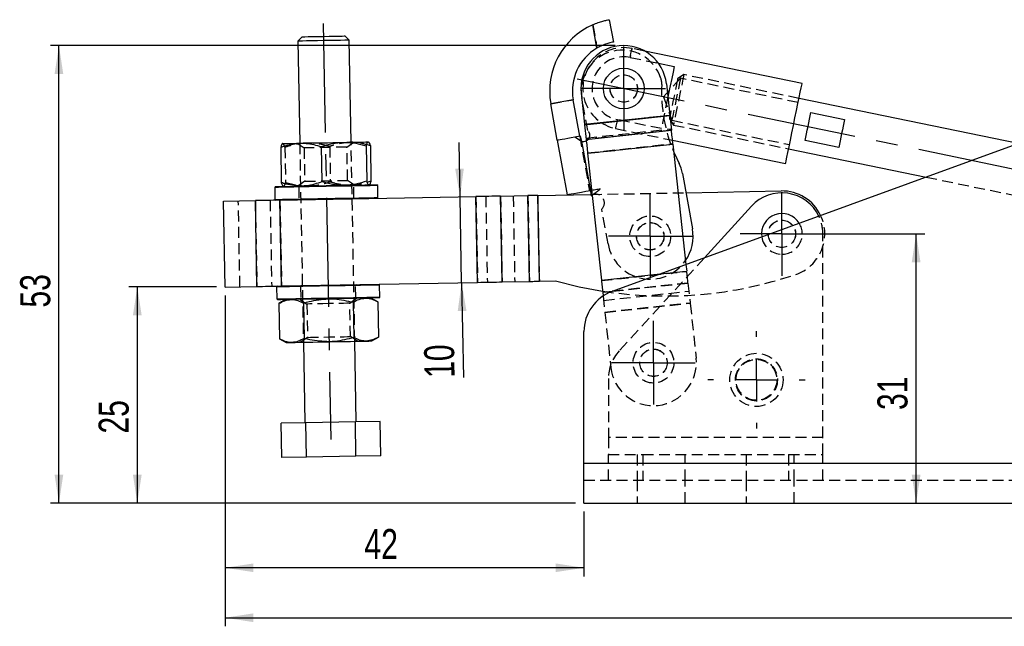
# Model space of a CAD drawing. Extents: x 31 to 414, y 9 to 274.
# Tile 4 of 8: x 31 to 146, y 198 to 268. Entities that reach past the tile are written whole.
import ezdxf

# ---------------------------------------------------------------- set-up
doc = ezdxf.new("R2010")
doc.units = 0
doc.linetypes.add('CENTERX2', pattern=[20.32, 12.7, -2.54, 2.54, -2.54])
doc.linetypes.add('HIDDEN', pattern=[1.905, 1.27, -0.635])
doc.layers.get('0').update_dxf_attribs({"linetype": 'CONTINUOUS'})
doc.styles.add('SLDTEXTSTYLE0', font='TXT', dxfattribs={"width": 0.75})
doc.dimstyles.new('SLDDIMSTYLE0', dxfattribs={"dimtxt": 3.5, "dimasz": 3.302, "dimexe": 0, "dimexo": 0.0625, "dimgap": 0.875, "dimtad": 1, "dimdec": 0, "dimrnd": 1e-09, "dimzin": 12, "dimtxsty": 'SLDTEXTSTYLE0', "dimsah": 1, "dimcen": 0.09, "dimazin": 3, "dimtfac": 1, "dimtdec": 0, "dimtofl": 0, "dimtmove": 0, "dimatfit": 3, "dimtolj": 1, "dimtzin": 12})
doc.dimstyles.new('SLDDIMSTYLE1', dxfattribs={"dimtxt": 3.5, "dimasz": 3.302, "dimexe": 0, "dimexo": 0.0625, "dimgap": 0.875, "dimtad": 1, "dimdec": 0, "dimrnd": 1e-09, "dimzin": 12, "dimtxsty": 'SLDTEXTSTYLE0', "dimsah": 1, "dimcen": 0.09, "dimazin": 3, "dimtfac": 1, "dimtofl": 0, "dimtmove": 0, "dimatfit": 3, "dimtolj": 1, "dimtzin": 12})
doc.dimstyles.new('SLDDIMSTYLE2', dxfattribs={"dimtxt": 3.5, "dimasz": 3.302, "dimexe": 0, "dimexo": 0.0625, "dimgap": 0.875, "dimtad": 1, "dimdec": 3, "dimrnd": 1e-09, "dimzin": 12, "dimtxsty": 'SLDTEXTSTYLE0', "dimsah": 1, "dimcen": 0.09, "dimazin": 3, "dimtfac": 1, "dimtdec": 3, "dimtmove": 0, "dimatfit": 3, "dimtolj": 1, "dimtzin": 12})

# ---------------------------------------------------------------- blocks, each defined once
blk = doc.blocks.new('_D')
at = {"color": 179, "linetype": 'CONTINUOUS'}
for p, q in [((54.88, 236.09), (54.88, 197.54)), ((289.81, 227.85), (289.81, 197.54)), ((54.88, 198.54), (289.81, 198.54))]:
    blk.add_line(p, q, dxfattribs=at)
for points in [[(54.88, 198.54), (58.18, 198.03), (58.18, 199.05)], [(289.81, 198.54), (286.51, 199.05), (286.51, 198.03)]]:
    blk.add_solid(points, dxfattribs=at)
at = {"color": 179, "linetype": 'CONTINUOUS', "insert": (159.73, 203.05, 0.1), "char_height": 3.5, "attachment_point": 1, "style": 'SLDTEXTSTYLE0'}
blk.add_mtext('235', dxfattribs=at)
blk = doc.blocks.new('_D_1')
at = {"color": 179, "linetype": 'CONTINUOUS'}
for p, q in [((54.88, 236.09), (54.88, 203.36)), ((96.7, 210.91), (96.7, 203.36)), ((96.7, 204.36), (54.88, 204.36))]:
    blk.add_line(p, q, dxfattribs=at)
for points in [[(54.88, 204.36), (58.18, 203.86), (58.18, 204.87)], [(96.7, 204.36), (93.4, 204.87), (93.4, 203.86)]]:
    blk.add_solid(points, dxfattribs=at)
at = {"color": 179, "linetype": 'CONTINUOUS', "insert": (71.11, 208.88, 0.1), "char_height": 3.5, "attachment_point": 1, "style": 'SLDTEXTSTYLE0'}
blk.add_mtext('42', dxfattribs=at)
blk = doc.blocks.new('_D_2')
at = {"color": 179, "linetype": 'CONTINUOUS'}
for p, q in [((120.77, 243.28), (136.42, 243.28)), ((135.42, 211.91), (135.42, 243.28))]:
    blk.add_line(p, q, dxfattribs=at)
for points in [[(135.42, 243.28), (134.91, 239.98), (135.93, 239.98)], [(135.42, 211.91), (135.93, 215.21), (134.91, 215.21)]]:
    blk.add_solid(points, dxfattribs=at)
at = {"color": 179, "linetype": 'CONTINUOUS', "insert": (130.91, 222.75, 0.1), "char_height": 3.5, "attachment_point": 1, "rotation": 90, "style": 'SLDTEXTSTYLE0'}
blk.add_mtext('31', dxfattribs=at)
blk = doc.blocks.new('_D_3')
at = {"color": 179, "linetype": 'CONTINUOUS'}
for p, q in [((82.26, 247.59), (82.14, 253.94)), ((82.44, 237.59), (82.26, 247.59)), ((82.44, 237.59), (82.65, 226.54))]:
    blk.add_line(p, q, dxfattribs=at)
for points in [[(82.26, 247.59), (82.7, 250.9), (81.69, 250.88)], [(82.44, 237.59), (81.99, 234.28), (83.01, 234.3)]]:
    blk.add_solid(points, dxfattribs=at)
at = {"color": 179, "linetype": 'CONTINUOUS', "insert": (78.13, 226.46, 0.1), "char_height": 3.5, "attachment_point": 1, "rotation": 91.0556, "style": 'SLDTEXTSTYLE0'}
blk.add_mtext('10', dxfattribs=at)
blk = doc.blocks.new('_D_4')
at = {"color": 179, "linetype": 'CONTINUOUS'}
for p, q in [((100.34, 265.23), (34.51, 265.23)), ((35.51, 211.91), (35.51, 265.23)), ((95.7, 211.91), (34.51, 211.91))]:
    blk.add_line(p, q, dxfattribs=at)
for points in [[(35.51, 265.23), (35, 261.92), (36.01, 261.92)], [(35.51, 211.91), (36.01, 215.21), (35, 215.21)]]:
    blk.add_solid(points, dxfattribs=at)
at = {"color": 179, "linetype": 'CONTINUOUS', "insert": (30.99, 234.69, 0.1), "char_height": 3.5, "attachment_point": 1, "rotation": 90, "style": 'SLDTEXTSTYLE0'}
blk.add_mtext('53', dxfattribs=at)
blk = doc.blocks.new('_D_5')
at = {"color": 179, "linetype": 'CONTINUOUS'}
for p, q in [((53.88, 237.09), (43.64, 237.09)), ((44.64, 237.09), (44.64, 211.91)), ((95.7, 211.91), (43.64, 211.91))]:
    blk.add_line(p, q, dxfattribs=at)
for points in [[(44.64, 237.09), (44.13, 233.78), (45.15, 233.78)], [(44.64, 211.91), (45.15, 215.21), (44.13, 215.21)]]:
    blk.add_solid(points, dxfattribs=at)
at = {"color": 179, "linetype": 'CONTINUOUS', "insert": (40.13, 220, 0.1), "char_height": 3.5, "attachment_point": 1, "rotation": 90, "style": 'SLDTEXTSTYLE0'}
blk.add_mtext('25', dxfattribs=at)
blk = doc.blocks.new('SW_CENTERMARKSYMBOL_2')
at = {"color": 0, "linetype": 'CONTINUOUS'}
for p, q in [((0, 2.5), (0, 4.875)), ((0, 0), (0, 2.5)), ((-2.5, 0), (-4.875, 0)), ((0, 0), (-2.5, 0)), ((0, 0), (0, -2.5)), ((0, 0), (2.5, 0)), ((2.5, 0), (4.875, 0)), ((0, -2.5), (0, -4.875))]:
    blk.add_line(p, q, dxfattribs=at)
blk = doc.blocks.new('SW_CENTERMARKSYMBOL_3')
at = {"color": 0, "linetype": 'CONTINUOUS'}
for p, q in [((0, 2.5), (0, 4.875)), ((0, 0), (0, 2.5)), ((-2.5, 0), (-4.875, 0)), ((0, 0), (-2.5, 0)), ((0, 0), (0, -2.5)), ((0, 0), (2.5, 0)), ((2.5, 0), (4.875, 0)), ((0, -2.5), (0, -4.875))]:
    blk.add_line(p, q, dxfattribs=at)
blk = doc.blocks.new('SW_CENTERMARKSYMBOL_4')
at = {"color": 0, "linetype": 'CONTINUOUS'}
for p, q in [((0, 2.5), (0, 4.875)), ((0, 0), (0, 2.5)), ((-2.5, 0), (-4.875, 0)), ((0, 0), (-2.5, 0)), ((0, 0), (0, -2.5)), ((0, 0), (2.5, 0)), ((2.5, 0), (4.875, 0)), ((0, -2.5), (0, -4.875))]:
    blk.add_line(p, q, dxfattribs=at)
blk = doc.blocks.new('SW_CENTERMARKSYMBOL_5')
at = {"color": 0, "linetype": 'CONTINUOUS'}
for p, q in [((0, 5), (0, 5.675)), ((0, 0), (0, 2.5)), ((-5, 0), (-5.675, 0)), ((0, 0), (-2.5, 0)), ((0, 0), (0, -2.5)), ((0, 0), (2.5, 0)), ((5, 0), (5.675, 0)), ((0, -5), (0, -5.675))]:
    blk.add_line(p, q, dxfattribs=at)
blk = doc.blocks.new('SW_CENTERMARKSYMBOL_6')
at = {"color": 0, "linetype": 'CONTINUOUS'}
for p, q in [((0, 2.5), (0, 4.875)), ((0, 0), (0, 2.5)), ((-2.5, 0), (-4.875, 0)), ((0, 0), (-2.5, 0)), ((0, 0), (0, -2.5)), ((0, 0), (2.5, 0)), ((2.5, 0), (4.875, 0)), ((0, -2.5), (0, -4.875))]:
    blk.add_line(p, q, dxfattribs=at)

msp = doc.modelspace()

# ---------------------------------------------------------------- linework, layer by layer
at = {"color": 179, "linetype": 'CENTERX2'}
for p, q in [((66.313417, 267.802319), (67.206886, 219.310549)), ((95.928338, 261.342951), (258.456716, 227.827239))]:
    msp.add_line(p, q, dxfattribs=at)
at = {"color": 7, "linetype": 'CONTINUOUS'}
for p, q in [((98.221197, 264.933487), (97.733775, 267.656204)), ((99.660115, 268.245272), (100.127096, 265.636741)), ((69.349751, 265.857925), (68.840627, 266.348628)), ((63.841474, 266.256518), (63.350771, 265.747392)), ((63.350771, 265.747392), (63.569993, 253.849411)), ((69.568974, 253.959944), (69.349751, 265.857925)), ((122.125276, 260.803469), (103.79536, 264.583363)), ((105.384762, 263.169564), (107.219562, 262.791202)), ((106.31393, 260.764362), (106.70762, 257.128664)), ((96.372048, 259.687809), (96.765737, 256.052112)), ((95.448047, 258.917094), (92.839517, 258.450113)), ((93.59663, 254.220923), (92.839517, 258.450113)), ((96.205161, 254.687903), (95.448047, 258.917094)), ((161.514152, 258.974226), (99.994001, 236.582724)), ((147.320681, 253.808226), (121.769312, 259.077289)), ((96.765737, 256.052112), (106.70762, 257.128664)), ((96.771347, 256.000307), (106.71323, 257.076859)), ((106.71323, 257.076859), (106.899705, 255.354767)), ((123.155538, 257.421512), (127.073108, 256.613651)), ((96.771347, 256.000307), (96.957823, 254.278215)), ((96.957823, 254.278215), (106.899705, 255.354767)), ((93.59663, 254.220923), (94.742053, 247.822641)), ((95.645788, 254.587764), (96.279674, 254.701243)), ((95.645788, 254.587764), (96.411562, 254.102428)), ((96.279674, 254.701243), (96.411562, 254.102428)), ((96.411562, 254.102428), (97.449018, 248.307244)), ((97.131725, 252.672235), (107.073608, 253.748787)), ((107.025635, 254.19182), (120.201559, 251.474753)), ((107.073608, 253.748787), (108.5935, 239.712685)), ((126.403266, 253.365373), (122.485695, 254.173234)), ((61.352015, 253.361887), (61.427672, 249.255748)), ((66.088677, 253.449161), (66.164334, 249.343022)), ((71.314373, 253.545445), (71.39003, 249.439306)), ((71.803406, 253.554456), (71.879063, 249.448316)), ((97.131725, 252.672235), (98.734196, 237.873528)), ((120.557523, 253.200933), (136.576366, 249.897615)), ((108.193612, 250.332727), (109.348544, 243.881331)), ((60.762596, 248.796836), (60.664453, 248.695011)), ((60.664453, 248.695011), (60.690243, 247.295248)), ((72.662417, 248.916075), (72.56059, 249.014216)), ((72.688208, 247.516313), (72.662417, 248.916075)), ((97.449018, 248.307244), (97.549996, 247.743187)), ((108.597268, 248.077926), (119.682075, 248.282166)), ((54.693103, 247.084733), (58.401276, 247.153057)), ((54.877326, 237.08643), (54.693103, 247.084733)), ((58.585495, 237.154753), (58.401276, 247.153057)), ((60.690243, 247.295248), (60.79207, 247.197107)), ((61.268099, 247.205878), (84.112, 247.626781)), ((61.452322, 237.207575), (61.268099, 247.205878)), ((72.590068, 247.414487), (72.688208, 247.516313)), ((84.296221, 237.628478), (84.112, 247.626781)), ((86.978825, 247.679603), (90.170604, 247.738412)), ((87.163047, 237.6813), (86.978825, 247.679603)), ((90.354823, 237.740109), (90.170604, 247.738412)), ((91.317334, 247.75954), (97.526587, 247.873947)), ((91.501553, 237.761238), (91.317334, 247.75954)), ((97.659022, 247.802682), (97.549996, 247.743187)), ((116.247511, 246.509496), (110.746008, 240.496133)), ((61.452322, 237.207575), (84.296221, 237.628478)), ((87.163047, 237.6813), (90.354823, 237.740109)), ((91.501553, 237.761238), (93.388897, 237.796012)), ((54.877326, 237.08643), (58.585495, 237.154753)), ((60.97629, 237.198805), (60.878151, 237.096979)), ((60.878151, 237.096979), (60.903941, 235.697217)), ((72.876111, 237.318044), (72.774288, 237.416185)), ((72.901905, 235.918281), (72.876111, 237.318044)), ((98.885528, 236.47598), (98.932139, 236.045536)), ((60.903941, 235.697217), (61.005764, 235.599076)), ((61.905612, 235.615656), (61.140467, 235.1549)), ((69.799252, 235.314439), (69.874909, 231.208301)), ((72.685514, 235.36762), (71.903915, 235.799876)), ((72.685514, 235.36762), (72.761171, 231.26148)), ((72.803762, 235.816456), (72.901905, 235.918281)), ((61.140467, 235.1549), (61.216124, 231.04876)), ((64.026729, 235.20808), (64.102386, 231.101941)), ((96.704103, 216.562932), (96.704103, 231.884261)), ((61.216124, 231.04876), (61.997723, 230.616504)), ((70.169531, 221.365475), (69.996365, 230.76388)), ((71.996026, 230.800725), (72.761171, 231.26148)), ((63.997385, 230.653349), (64.170551, 221.254944)), ((64.283781, 221.25703), (61.397519, 221.20385)), ((61.471206, 217.204529), (61.397519, 221.20385)), ((70.056305, 221.363389), (64.283781, 221.25703)), ((64.357468, 217.257709), (64.283781, 221.25703)), ((72.942563, 221.416569), (70.056305, 221.363389)), ((70.129991, 217.364068), (70.056305, 221.363389)), ((73.016253, 217.417249), (72.942563, 221.416569)), ((64.357468, 217.257709), (61.471206, 217.204529)), ((70.129991, 217.364068), (64.357468, 217.257709)), ((73.016253, 217.417249), (70.129991, 217.364068)), ((96.704103, 216.562932), (178.739466, 216.562932)), ((96.704103, 211.912931), (96.704103, 216.562932)), ((96.704103, 211.912931), (178.739466, 211.912931))]:
    msp.add_line(p, q, dxfattribs=at)
at = {"color": 7, "linetype": 'HIDDEN'}
for p, q in [((97.733775, 267.656204), (98.221197, 264.933487)), ((103.79536, 264.583363), (102.304816, 264.890735)), ((102.089993, 263.848993), (105.384762, 263.169564)), ((108.34876, 261.844802), (107.622225, 261.366684)), ((121.769312, 259.077289), (108.34876, 261.844802)), ((107.956832, 261.415103), (105.980723, 259.270003)), ((121.66833, 258.587593), (107.956832, 261.415103)), ((92.839517, 258.450113), (95.448047, 258.917094)), ((97.14269, 255.315084), (96.465257, 259.099195)), ((105.980723, 259.270003), (106.947007, 256.51814)), ((96.765737, 256.052112), (106.70762, 257.128664)), ((106.71323, 257.076859), (96.771347, 256.000307)), ((105.725491, 255.545971), (100.595921, 256.603763)), ((106.658852, 256.694981), (107.13697, 255.968446)), ((106.947007, 256.51814), (120.658505, 253.690629)), ((107.13697, 255.968446), (120.557523, 253.200933)), ((96.93964, 254.446132), (106.881523, 255.522684)), ((106.899705, 255.354767), (96.957823, 254.278215)), ((100.381098, 255.56202), (107.025635, 254.19182)), ((63.274336, 253.843964), (64.080172, 253.301556)), ((63.569993, 253.849411), (63.997385, 230.653349)), ((69.079321, 253.393666), (69.864631, 253.965391)), ((69.996365, 230.76388), (69.568974, 253.959944)), ((96.205161, 254.687903), (97.350583, 248.289622)), ((96.411562, 254.102428), (97.449018, 248.307244)), ((97.126116, 252.724041), (107.067999, 253.800593)), ((97.131725, 252.672235), (107.073608, 253.748787)), ((61.841045, 253.370898), (61.916702, 249.264758)), ((64.080172, 253.301556), (64.151753, 249.416537)), ((67.066741, 253.467182), (67.142398, 249.361043)), ((69.150907, 249.508647), (69.079321, 253.393666)), ((64.151753, 249.416537), (63.366443, 248.844812)), ((69.956743, 248.96624), (69.150907, 249.508647)), ((136.576366, 249.897615), (162.360028, 244.580649)), ((63.362152, 248.844733), (63.463979, 248.746592)), ((63.463979, 248.746592), (63.489769, 247.34683)), ((69.862891, 248.864493), (69.961034, 248.966319)), ((69.888682, 247.464731), (69.862891, 248.864493)), ((97.526587, 247.873947), (108.597268, 248.077926)), ((56.59742, 237.118123), (56.4132, 247.116426)), ((58.401276, 247.153057), (58.585495, 237.154753)), ((60.121369, 247.18475), (60.305592, 237.186447)), ((61.268099, 247.205878), (61.452322, 237.207575)), ((63.489769, 247.34683), (63.39163, 247.245005)), ((69.990509, 247.36659), (69.888682, 247.464731)), ((84.112, 247.626781), (84.296221, 237.628478)), ((85.25873, 247.64791), (85.442951, 237.649607)), ((86.978825, 247.679603), (87.163047, 237.6813)), ((88.450509, 247.706719), (88.634728, 237.708416)), ((90.170604, 247.738412), (90.354823, 237.740109)), ((91.317334, 247.75954), (91.501553, 237.761238)), ((99.505035, 242.119141), (98.778324, 246.178514)), ((124.554103, 219.562932), (124.554103, 243.283014)), ((110.746008, 240.496133), (100.807347, 229.632779)), ((98.734196, 237.873528), (108.676079, 238.95008)), ((98.739078, 237.828446), (108.68096, 238.904998)), ((105.575942, 238.614383), (108.676079, 238.95008)), ((108.5935, 239.712685), (108.676079, 238.95008)), ((63.575849, 237.246702), (63.677673, 237.148561)), ((63.677673, 237.148561), (63.703467, 235.748799)), ((70.076589, 237.266462), (70.174728, 237.368287)), ((70.102379, 235.8667), (70.076589, 237.266462)), ((108.827411, 237.552532), (98.885528, 236.47598)), ((98.988425, 235.52573), (108.930309, 236.602282)), ((100.04597, 236.601638), (108.827411, 237.552532)), ((108.827411, 237.552532), (109.07676, 235.249817)), ((63.703467, 235.748799), (63.605324, 235.646974)), ((63.609615, 235.647053), (64.415452, 235.104645)), ((69.414605, 235.196755), (70.199911, 235.768479)), ((70.204203, 235.768559), (70.102379, 235.8667)), ((98.932139, 236.045536), (99.134877, 234.173265)), ((64.415452, 235.104645), (64.487033, 231.219626)), ((69.486186, 231.311736), (69.414605, 235.196755)), ((99.134877, 234.173265), (109.07676, 235.249817)), ((99.139759, 234.128183), (109.081641, 235.204735)), ((99.139759, 234.128183), (99.833161, 227.724656)), ((109.081641, 235.204735), (109.775044, 228.801209)), ((64.487033, 231.219626), (63.701727, 230.6479)), ((70.292023, 230.769328), (69.486186, 231.311736)), ((99.554102, 226.406296), (99.554102, 219.562932)), ((124.554103, 219.562932), (99.554102, 219.562932)), ((99.554102, 219.562932), (99.554102, 217.562932)), ((124.554103, 217.562932), (124.554103, 219.562932)), ((99.554102, 217.562932), (103.554102, 217.562932)), ((99.554102, 214.562931), (99.554102, 217.562932)), ((102.904102, 217.562932), (102.904102, 214.562931)), ((103.554102, 217.562932), (103.554102, 214.562931)), ((103.554102, 217.562932), (120.554103, 217.562932)), ((108.504103, 214.562931), (108.504103, 217.562932)), ((115.604103, 217.562932), (115.604103, 214.562931)), ((120.554103, 217.562932), (120.554103, 214.562931)), ((120.554103, 217.562932), (124.554103, 217.562932)), ((121.204103, 214.562931), (121.204103, 217.562932)), ((124.554103, 214.562931), (124.554103, 217.562932)), ((96.704103, 216.562932), (178.739466, 216.562932)), ((96.704103, 214.562931), (178.739466, 214.562931)), ((102.904102, 214.562931), (102.904102, 211.912931)), ((108.504103, 211.912931), (108.504103, 214.562931)), ((115.604103, 214.562931), (115.604103, 211.912931)), ((121.204103, 211.912931), (121.204103, 214.562931))]:
    msp.add_line(p, q, dxfattribs=at)
at = {"color": 8, "linetype": 'CONTINUOUS'}
for p, q in [((98.734196, 237.873528), (105.575942, 238.614383)), ((98.885528, 236.47598), (100.04597, 236.601638))]:
    msp.add_line(p, q, dxfattribs=at)
at = {"color": 7, "linetype": 'CONTINUOUS', "flags": 128}
for points in [[(63.841474, 266.256518), (63.926645, 266.258088), (64.176355, 266.262689), (64.573583, 266.270007), (65.09126, 266.279546), (65.694113, 266.290653), (66.34105, 266.302574)], [(66.34105, 266.302574), (66.987988, 266.314493), (67.590837, 266.325602), (68.108518, 266.335138), (68.505746, 266.342458), (68.755456, 266.347059), (68.840627, 266.348628)], [(66.350259, 265.802658), (65.632437, 265.789432), (64.956327, 265.776974), (64.36123, 265.766009), (63.881729, 265.757174), (63.545689, 265.750983), (63.372639, 265.747794), (63.350771, 265.747392)], [(69.349751, 265.857925), (69.32788, 265.857521), (69.154833, 265.854332), (68.818793, 265.84814), (68.339292, 265.839306), (67.744192, 265.82834), (67.068086, 265.815883), (66.350259, 265.802658)], [(107.219562, 262.791202), (107.086055, 262.14378), (106.928661, 261.380528), (106.75351, 260.531163), (106.567419, 259.62875), (106.481838, 259.213742)], [(120.201559, 251.474753), (120.218942, 251.559044), (120.270459, 251.808871), (120.354251, 252.215204), (120.467288, 252.763357), (120.605485, 253.433518), (120.763847, 254.201467), (120.936651, 255.039447), (121.11765, 255.917172), (121.300304, 256.802919), (121.47801, 257.664673), (121.644347, 258.47129), (121.7933, 259.193616), (121.919489, 259.805544), (122.018352, 260.284958), (122.086314, 260.614529), (122.12092, 260.782348), (122.125276, 260.803469)], [(106.71323, 257.076859), (106.712587, 257.082789), (106.711922, 257.088935), (106.711236, 257.095268), (106.710534, 257.101757), (106.709817, 257.108373), (106.709091, 257.115083), (106.708357, 257.121857), (106.70762, 257.128664)], [(122.485695, 254.173234), (122.562944, 254.547843), (122.645709, 254.949194), (122.732217, 255.368696), (122.820616, 255.797373), (122.909016, 256.226049), (122.995523, 256.645552), (123.078287, 257.046903), (123.155538, 257.421512)], [(96.765737, 256.052112), (96.766474, 256.045306), (96.767207, 256.038532), (96.767935, 256.031821), (96.768651, 256.025206), (96.769353, 256.018716), (96.770039, 256.012383), (96.770704, 256.006237), (96.771347, 256.000307)], [(127.073108, 256.613651), (126.995858, 256.239043), (126.913094, 255.837692), (126.826587, 255.418189), (126.738187, 254.989513), (126.649788, 254.560836), (126.56328, 254.141334), (126.480516, 253.739983), (126.403266, 253.365373)], [(107.073608, 253.748787), (107.05076, 253.959785), (107.02802, 254.169793), (107.005493, 254.377826), (106.983286, 254.582907), (106.961503, 254.784073), (106.940245, 254.980382), (106.919614, 255.170911), (106.899705, 255.354767)], [(61.588303, 253.812898), (61.575637, 253.812665), (61.648418, 253.814006), (61.805402, 253.816898), (62.043898, 253.821293), (62.359829, 253.827114), (62.747788, 253.834262), (63.201137, 253.842615), (63.712121, 253.85203)], [(63.712121, 253.85203), (64.271991, 253.862346), (64.871178, 253.873386), (65.499418, 253.884961), (66.145968, 253.896874), (66.799768, 253.90892), (67.449626, 253.920894), (68.084423, 253.93259), (68.693299, 253.943809)], [(68.693299, 253.943809), (69.265835, 253.954358), (69.792238, 253.964057), (70.263498, 253.97274), (70.671555, 253.980259), (71.00942, 253.986484), (71.271319, 253.99131), (71.452767, 253.994653), (71.550664, 253.996457)], [(93.59663, 254.220923), (93.633691, 254.227558), (93.743863, 254.247281), (93.924126, 254.279552), (94.169546, 254.323487), (94.473403, 254.377884), (94.827375, 254.441252), (95.22177, 254.511856), (95.645788, 254.587764)], [(96.957823, 254.278215), (96.977731, 254.094359), (96.998362, 253.90383), (97.01962, 253.707522), (97.041403, 253.506355), (97.06361, 253.301274), (97.086137, 253.093241), (97.108878, 252.883233), (97.131725, 252.672235)], [(107.175923, 252.80392), (107.283532, 252.555162), (107.800412, 251.482202)], [(66.663437, 248.805543), (65.649603, 248.786863), (64.664934, 248.76872), (63.737762, 248.751637), (62.894755, 248.736104), (62.160165, 248.722569), (61.555129, 248.711421), (61.097045, 248.702981), (60.7991, 248.697491), (60.669859, 248.69511), (60.664453, 248.695011)], [(60.762596, 248.796836), (60.852215, 248.798487), (61.118346, 248.803391), (61.552909, 248.811397), (62.142697, 248.822264), (62.869791, 248.835661), (63.712094, 248.851181), (64.644017, 248.868352), (65.637243, 248.886652), (66.661593, 248.905526)], [(66.661593, 248.905526), (67.685944, 248.9244), (68.679169, 248.9427), (69.611092, 248.959871), (70.453395, 248.97539), (71.180489, 248.988787), (71.770277, 248.999654), (72.20484, 249.007661), (72.470975, 249.012565), (72.56059, 249.014216)], [(72.662417, 248.916075), (72.657012, 248.915975), (72.52777, 248.913594), (72.229825, 248.908104), (71.771741, 248.899664), (71.166706, 248.888516), (70.432116, 248.874981), (69.589109, 248.859449), (68.661936, 248.842365), (67.677267, 248.824223), (66.663437, 248.805543)], [(97.449018, 248.307244), (96.920915, 248.212702), (96.413108, 248.121794), (95.945109, 248.038013), (95.534904, 247.964578), (95.198259, 247.904312), (94.948108, 247.85953), (94.794067, 247.831953), (94.742053, 247.822641)], [(61.268099, 247.205878), (60.886831, 247.198853), (60.507786, 247.191869), (60.133167, 247.184967), (59.765157, 247.178186), (59.405905, 247.171567), (59.057501, 247.165148), (58.721971, 247.158965), (58.401276, 247.153057)], [(60.690243, 247.295248), (60.695649, 247.295348), (60.82489, 247.297729), (61.122835, 247.303219), (61.580919, 247.311659), (62.185959, 247.322807), (62.920545, 247.336342), (63.763552, 247.351874), (64.690728, 247.368958), (65.675393, 247.3871), (66.689227, 247.40578)], [(66.689227, 247.40578), (67.703058, 247.42446), (68.687726, 247.442603), (69.614899, 247.459686), (70.457906, 247.475219), (71.192496, 247.488754), (71.797535, 247.499902), (72.255616, 247.508342), (72.553561, 247.513832), (72.682802, 247.516213), (72.688208, 247.516313)], [(86.978825, 247.679603), (86.658128, 247.673694), (86.322601, 247.667512), (85.974195, 247.661092), (85.614943, 247.654473), (85.246934, 247.647692), (84.872317, 247.64079), (84.493269, 247.633806), (84.112, 247.626781)], [(91.317334, 247.75954), (91.164826, 247.75673), (91.013207, 247.753937), (90.863359, 247.751176), (90.716156, 247.748464), (90.572455, 247.745816), (90.433093, 247.743248), (90.298882, 247.740775), (90.170604, 247.738412)], [(84.296221, 237.628478), (84.67749, 237.635503), (85.056536, 237.642487), (85.431155, 237.64939), (85.799162, 237.65617), (86.158416, 237.66279), (86.50682, 237.669208), (86.842349, 237.67539), (87.163047, 237.6813)], [(90.354823, 237.740109), (90.483102, 237.742473), (90.617314, 237.744945), (90.756676, 237.747513), (90.900377, 237.750161), (91.04758, 237.752873), (91.197428, 237.755634), (91.349045, 237.758427), (91.501553, 237.761238)], [(93.388897, 237.796012), (96.147394, 237.11159), (98.871583, 236.604767)], [(98.734196, 237.873528), (98.753818, 237.692319), (98.773372, 237.511737), (98.792791, 237.332408), (98.812007, 237.15495), (98.830953, 236.979978), (98.849565, 236.808099), (98.867778, 236.639906), (98.885528, 236.47598)], [(58.585495, 237.154753), (58.906191, 237.160662), (59.24172, 237.166844), (59.590124, 237.173264), (59.94938, 237.179883), (60.317386, 237.186664), (60.692005, 237.193566), (61.071054, 237.20055), (61.452322, 237.207575)], [(66.877131, 237.207512), (65.863297, 237.188831), (64.878632, 237.170689), (63.951459, 237.153606), (63.108452, 237.138073), (62.373862, 237.124538), (61.768823, 237.11339), (61.310743, 237.10495), (61.012794, 237.09946), (60.883556, 237.097079), (60.878151, 237.096979)], [(72.876111, 237.318044), (72.870706, 237.317944), (72.741468, 237.315563), (72.443519, 237.310073), (71.985439, 237.301633), (71.3804, 237.290485), (70.64581, 237.27695), (69.802803, 237.261417), (68.87563, 237.244334), (67.890965, 237.226191), (66.877131, 237.207512)], [(60.903941, 235.697217), (60.909346, 235.697316), (61.038588, 235.699698), (61.336533, 235.705188), (61.794613, 235.713627), (62.399652, 235.724775), (63.134242, 235.73831), (63.977249, 235.753843), (64.904422, 235.770926), (65.889091, 235.789069), (66.902921, 235.807749)], [(66.904765, 235.707766), (65.880415, 235.688892), (64.887189, 235.670592), (63.955267, 235.653421), (63.11296, 235.637901), (62.385869, 235.624504), (61.796081, 235.613638), (61.361518, 235.60563), (61.095384, 235.600727), (61.005764, 235.599076)], [(66.902921, 235.807749), (67.916755, 235.826429), (68.90142, 235.844571), (69.828596, 235.861655), (70.671604, 235.877187), (71.40619, 235.890722), (72.011229, 235.90187), (72.469313, 235.910311), (72.767258, 235.915801), (72.8965, 235.918181), (72.901905, 235.918281)], [(72.803762, 235.816456), (72.714143, 235.814804), (72.448008, 235.809901), (72.013446, 235.801894), (71.423658, 235.791028), (70.696567, 235.777631), (69.854264, 235.762111), (68.922341, 235.74494), (67.929116, 235.72664), (66.904765, 235.707766)], [(62.667482, 230.628845), (63.03078, 230.635538), (63.461941, 230.643482), (63.953583, 230.652542), (64.4973, 230.662559), (65.083784, 230.673365), (65.702998, 230.684775), (66.344355, 230.696592), (66.996873, 230.708615)], [(66.996873, 230.708615), (67.649395, 230.720637), (68.290748, 230.732455), (68.909966, 230.743864), (69.49645, 230.754669), (70.040163, 230.764688), (70.531808, 230.773746), (70.96297, 230.78169), (71.326267, 230.788385)], [(71.326267, 230.788385), (71.615488, 230.793714), (71.825684, 230.797586), (71.953256, 230.799937), (71.996026, 230.800725)], [(61.997723, 230.616504), (62.04049, 230.617291), (62.168066, 230.619642), (62.378262, 230.623516), (62.667482, 230.628845)]]:
    msp.add_lwpolyline(points, dxfattribs=at)
at = {"color": 7, "linetype": 'HIDDEN', "flags": 128}
for points in [[(102.089993, 263.848993), (102.181902, 264.294689), (102.24952, 264.622593), (102.290891, 264.823211), (102.304816, 264.890735), (102.290891, 264.823211), (102.24952, 264.622593), (102.181902, 264.294689), (102.089993, 263.848993)], [(108.34876, 261.844802), (108.344342, 261.82338), (108.309387, 261.653869), (108.241507, 261.324697), (108.144647, 260.854997), (108.024438, 260.272063), (107.887865, 259.609776), (107.742865, 258.906624), (107.597865, 258.203472), (107.461291, 257.541184), (107.341082, 256.958251), (107.244223, 256.488551), (107.176343, 256.159379), (107.141388, 255.989868), (107.13697, 255.968446)], [(107.622225, 261.366684), (107.621102, 261.361239), (107.594413, 261.231815), (107.534062, 260.939153), (107.444525, 260.50496), (107.332443, 259.961439), (107.206128, 259.348897), (107.074949, 258.712768), (106.948634, 258.100227), (106.836552, 257.556705), (106.747015, 257.122512), (106.686664, 256.829851), (106.659975, 256.700426), (106.658852, 256.694981)], [(107.956832, 261.415103), (107.939628, 261.331673), (107.889186, 261.087069), (107.808946, 260.697959), (107.704375, 260.190862), (107.5826, 259.600335), (107.451919, 258.966621), (107.321238, 258.332907), (107.199463, 257.74238), (107.094892, 257.235283), (107.014652, 256.846174), (106.964211, 256.601569), (106.947007, 256.51814), (106.947007, 256.51814)], [(106.481838, 259.213742), (106.377634, 258.708422), (106.191543, 257.80601), (106.016392, 256.956645), (105.858998, 256.193393), (105.725491, 255.545971)], [(100.595921, 256.603763), (100.504012, 256.158067), (100.436394, 255.830163), (100.395023, 255.629545), (100.381098, 255.56202)], [(65.151066, 253.321288), (64.668898, 253.312403), (64.316955, 253.305919), (64.119217, 253.302276), (64.080172, 253.301556)], [(69.079321, 253.393666), (69.070336, 253.393501), (68.930664, 253.390927), (68.630782, 253.385402), (68.191126, 253.377301), (67.641654, 253.367177), (67.019817, 253.35572), (66.367992, 253.34371), (65.730595, 253.331965), (65.151066, 253.321288)], [(64.151753, 249.416537), (64.190798, 249.417256), (64.388536, 249.4209), (64.740483, 249.427384), (65.222648, 249.436268), (65.802176, 249.446946), (66.439573, 249.45869), (67.091398, 249.4707), (67.713239, 249.482158), (68.262708, 249.492282), (68.702363, 249.500382), (69.002249, 249.505908), (69.141917, 249.508481), (69.150907, 249.508647)], [(98.602673, 248.513771), (98.466227, 248.489345), (98.326702, 248.464367), (98.184519, 248.438913), (98.040109, 248.413061), (97.89391, 248.386888), (97.746363, 248.360475), (97.597916, 248.333899), (97.449018, 248.307244)], [(97.549996, 247.743187), (97.529647, 247.95647), (97.49539, 248.315545)], [(108.827411, 237.552532), (108.809661, 237.716457), (108.791448, 237.88465), (108.772836, 238.05653), (108.75389, 238.231502), (108.734674, 238.40896), (108.715255, 238.58829), (108.695701, 238.768871), (108.676079, 238.95008)], [(66.915028, 235.1507), (66.268091, 235.13878), (65.665242, 235.127673), (65.147561, 235.118134), (64.750333, 235.110815), (64.500623, 235.106214), (64.415452, 235.104645)], [(69.414605, 235.196755), (69.329434, 235.195186), (69.079724, 235.190584), (68.682496, 235.183266), (68.164815, 235.173728), (67.561966, 235.16262), (66.915028, 235.1507)], [(99.134877, 234.173265), (99.13545, 234.167977), (99.136037, 234.162551), (99.136637, 234.157007), (99.137248, 234.151363), (99.137868, 234.145639), (99.138495, 234.139853), (99.139126, 234.134028), (99.139759, 234.128183)], [(109.081641, 235.204735), (109.081009, 235.21058), (109.080378, 235.216405), (109.079751, 235.22219), (109.079131, 235.227915), (109.07852, 235.233558), (109.07792, 235.239104), (109.077332, 235.244529), (109.07676, 235.249817)], [(64.487033, 231.219626), (64.572204, 231.221195), (64.821914, 231.225795), (65.219142, 231.233115), (65.736823, 231.242652), (66.339672, 231.253761), (66.98661, 231.26568), (67.633547, 231.277601), (68.2364, 231.288708), (68.754077, 231.298247), (69.151305, 231.305565), (69.401015, 231.310166), (69.486186, 231.311736), (69.486186, 231.311736)]]:
    msp.add_lwpolyline(points, dxfattribs=at)
at = {"color": 7, "linetype": 'CONTINUOUS'}
msp.add_circle((101.342957, 260.226378), 2.375, dxfattribs=at)
at = {"color": 7, "linetype": 'HIDDEN'}
for centre, radius in [((101.342957, 260.226378), 1.6), ((101.342957, 260.226378), 1.5875), ((104.426789, 243.000236), 2.375), ((104.426789, 243.000236), 1.6), ((104.426789, 243.000236), 1.5875), ((119.774185, 243.283014), 1.6), ((119.774185, 243.283014), 1.5875), ((104.804103, 228.262932), 2.375), ((104.804103, 228.262932), 1.6), ((104.804103, 228.262932), 1.5875), ((116.804103, 226.262932), 3.1), ((116.804103, 226.262932), 2.45), ((116.804103, 226.262932), 2.38125)]:
    msp.add_circle(centre, radius, dxfattribs=at)
at = {"color": 7, "linetype": 'CONTINUOUS'}
for centre, radius, start, end in [((101.147396, 259.937394), 8.439955, 113.85726759, 190.14960396), ((101.342989, 260.226086), 5, 6.18016432, 186.18016432), ((101.147396, 259.937394), 5.789955, 120.3573968, 190.14960396), ((96.672845, 254.771628), 0.7184, 248.67228264, 294.86958821), ((104.256208, 249.627851), 4, 10.14960396, 27.61887497), ((119.774185, 243.283014), 4.779918, 25.6309394, 137.54524319), ((119.774185, 243.283014), 5, 25.38233708, 91.05556491), ((119.774185, 243.283014), 2.375, 31.38943807, 188.61056193), ((104.426789, 243.000236), 5, 325.44330336, 10.14960396), ((101.704103, 231.88426), 5, 110, 180)]:
    msp.add_arc(centre, radius, start, end, dxfattribs=at)
at = {"color": 7, "linetype": 'HIDDEN'}
for centre, radius, start, end in [((101.147396, 259.937394), 4.756574, 17.68878134, 190.14960396), ((101.342957, 260.226378), 4.7625, 78.34810907, 258.34810907), ((101.342957, 260.226378), 3.698839, 78.34810907, 258.34810907), ((103.773642, 260.77497), 2, 357.26312695, 17.68878134), ((123.737543, 259.820619), 17.986699, 177.26312695, 202.96102592), ((96.672845, 254.771628), 0.7184, 294.86958821, 49.15489577), ((98.082597, 246.896821), 1, 314.08514743, 115.06047682), ((119.774185, 243.283014), 2.375, 270, 31.38943807), ((119.774185, 243.283014), 5, 288.73082357, 25.38233708), ((119.774185, 243.283014), 4.779918, 0, 25.6309394), ((119.774185, 243.283014), 2.375, 188.61056193, 270), ((104.426789, 243.000236), 5, 190.14960396, 325.44330336), ((106.169408, 283.405505), 47.36631, 261.13701662, 288.73082357), ((104.334021, 226.406296), 4.779918, 137.54524319, 180), ((104.804103, 228.262932), 5, 186.18016432, 6.18016432)]:
    msp.add_arc(centre, radius, start, end, dxfattribs=at)
at = {"color": 7, "linetype": 'CONTINUOUS'}
for points, knots in [([(97.733775, 267.656204), (97.941174, 267.742082), (98.356135, 267.913904), (98.931561, 268.0864), (99.373943, 268.191796), (99.622175, 268.238558), (99.648913, 268.243289), (99.660115, 268.245272)], [0, 0, 0, 0, 0.2129884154, 0.4261453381, 0.6362444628, 0.8475992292, 1, 1, 1, 1]), ([(100.127096, 265.636741), (100.105351, 265.633053), (100.06186, 265.625676), (99.725281, 265.555711), (99.242691, 265.414174), (98.707718, 265.201757), (98.368769, 265.014858), (98.221197, 264.933487)], [0, 0, 0, 0, 0.2117978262, 0.4236233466, 0.6343275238, 0.8407935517, 1, 1, 1, 1]), ([(61.352015, 253.361887), (61.528759, 253.425724), (62.295418, 253.702627), (63.096058, 253.787061), (63.712121, 253.85203)], [0, 0, 0, 0, 0.2305381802, 1, 1, 1, 1]), ([(61.588303, 253.812898), (61.582519, 253.812259), (61.5387, 253.807415), (61.457745, 253.708378), (61.387473, 253.478087), (61.352015, 253.361887)], [0, 0, 0, 0, 0.0700627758, 0.5307703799, 1, 1, 1, 1]), ([(63.712121, 253.85203), (63.910381, 253.850073), (64.712288, 253.842155), (65.497556, 253.617941), (66.088677, 253.449161)], [0, 0, 0, 0, 0.2472354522, 1, 1, 1, 1]), ([(66.088677, 253.449161), (66.510715, 253.581777), (67.362531, 253.84944), (68.247031, 253.912163), (68.693299, 253.943809)], [0, 0, 0, 0, 0.4954575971, 1, 1, 1, 1]), ([(68.693299, 253.943809), (68.755218, 253.944417), (69.22429, 253.949022), (70.110385, 253.867805), (70.910599, 253.653553), (71.314373, 253.545445)], [0, 0, 0, 0, 0.0700625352, 0.5307701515, 1, 1, 1, 1]), ([(71.314373, 253.545445), (71.351783, 253.670974), (71.427291, 253.924334), (71.509291, 253.972271), (71.550664, 253.996457)], [0, 0, 0, 0, 0.49545787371, 1, 1, 1, 1]), ([(71.550664, 253.996457), (71.556466, 253.996031), (71.600423, 253.992804), (71.684987, 253.896816), (71.763693, 253.669271), (71.803406, 253.554456)], [0, 0, 0, 0, 0.0700626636, 0.5307703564, 1, 1, 1, 1]), ([(63.804228, 248.852878), (63.186193, 248.895109), (62.382987, 248.949993), (61.606648, 249.198465), (61.427672, 249.255748)], [0, 0, 0, 0, 0.7694613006, 1, 1, 1, 1]), ([(61.427672, 249.255748), (61.469681, 249.131682), (61.554469, 248.881275), (61.638179, 248.836392), (61.680414, 248.813747)], [0, 0, 0, 0, 0.49545791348, 1, 1, 1, 1]), ([(66.164334, 249.343022), (65.57983, 249.15258), (64.803354, 248.899591), (64.002282, 248.862138), (63.804228, 248.852878)], [0, 0, 0, 0, 0.7527647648, 1, 1, 1, 1]), ([(68.785411, 248.944658), (68.723491, 248.94405), (68.254416, 248.939444), (67.368322, 249.020662), (66.568108, 249.234914), (66.164334, 249.343022)], [0, 0, 0, 0, 0.0700635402, 0.5307706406, 1, 1, 1, 1]), ([(71.39003, 249.439306), (70.967991, 249.30669), (70.116177, 249.039026), (69.231678, 248.976304), (68.785411, 248.944658)], [0, 0, 0, 0, 0.4954581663, 1, 1, 1, 1]), ([(71.642772, 248.997305), (71.63697, 248.997731), (71.593013, 249.000958), (71.508449, 249.096944), (71.429743, 249.32449), (71.39003, 249.439306)], [0, 0, 0, 0, 0.0700626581, 0.5307703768, 1, 1, 1, 1]), ([(71.879063, 249.448316), (71.841653, 249.322787), (71.766145, 249.069427), (71.684145, 249.021491), (71.642772, 248.997305)], [0, 0, 0, 0, 0.4954579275, 1, 1, 1, 1]), ([(61.140467, 235.1549), (61.372539, 235.284016), (61.840937, 235.544615), (62.329081, 235.600034), (62.575371, 235.627996)], [0, 0, 0, 0, 0.4954580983, 1, 1, 1, 1]), ([(62.575371, 235.627996), (62.609575, 235.628093), (62.868693, 235.628831), (63.358899, 235.540318), (63.802763, 235.319501), (64.026729, 235.20808)], [0, 0, 0, 0, 0.0700632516, 0.5307705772, 1, 1, 1, 1]), ([(64.026729, 235.20808), (64.24237, 235.272634), (65.17775, 235.552644), (66.153762, 235.64031), (66.904765, 235.707766)], [0, 0, 0, 0, 0.2305387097, 1, 1, 1, 1]), ([(66.904765, 235.707766), (67.146359, 235.706607), (68.123544, 235.701919), (69.079581, 235.480851), (69.799252, 235.314439)], [0, 0, 0, 0, 0.2472344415, 1, 1, 1, 1]), ([(69.799252, 235.314439), (70.031324, 235.443555), (70.499722, 235.704154), (70.987867, 235.759574), (71.234156, 235.787535)], [0, 0, 0, 0, 0.4954580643, 1, 1, 1, 1]), ([(71.234156, 235.787535), (71.268359, 235.787633), (71.52747, 235.788371), (72.017687, 235.699857), (72.461549, 235.47904), (72.685514, 235.36762)], [0, 0, 0, 0, 0.0700626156, 0.5307705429, 1, 1, 1, 1]), ([(62.667482, 230.628845), (62.633279, 230.628748), (62.374168, 230.628007), (61.883951, 230.716523), (61.440089, 230.93734), (61.216124, 231.04876)], [0, 0, 0, 0, 0.0700626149, 0.5307705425, 1, 1, 1, 1]), ([(64.102386, 231.101941), (63.870314, 230.972825), (63.401916, 230.712225), (62.913771, 230.656807), (62.667482, 230.628845)], [0, 0, 0, 0, 0.49545807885, 1, 1, 1, 1]), ([(66.996873, 230.708615), (66.243896, 230.74836), (65.265318, 230.800013), (64.320259, 231.045375), (64.102386, 231.101941)], [0, 0, 0, 0, 0.7694606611, 1, 1, 1, 1]), ([(69.874909, 231.208301), (69.161857, 231.015491), (68.214611, 230.759355), (67.238261, 230.718673), (66.996873, 230.708615)], [0, 0, 0, 0, 0.7527645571, 1, 1, 1, 1]), ([(71.326267, 230.788385), (71.292064, 230.788287), (71.032954, 230.787547), (70.542736, 230.876062), (70.098874, 231.09688), (69.874909, 231.208301)], [0, 0, 0, 0, 0.0700626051, 0.5307705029, 1, 1, 1, 1]), ([(72.761171, 231.26148), (72.529099, 231.132364), (72.060701, 230.871765), (71.572557, 230.816346), (71.326267, 230.788385)], [0, 0, 0, 0, 0.49545811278, 1, 1, 1, 1])]:
    msp.add_open_spline(points, degree=3, knots=knots, dxfattribs=at)
at = {"color": 7, "linetype": 'HIDDEN'}
for points, knots in [([(61.841045, 253.370898), (61.799036, 253.494963), (61.714248, 253.74537), (61.630538, 253.790253), (61.588303, 253.812898)], [0, 0, 0, 0, 0.4954578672, 1, 1, 1, 1]), ([(64.445667, 253.865546), (64.383769, 253.863872), (63.914845, 253.851195), (63.032342, 253.73739), (62.240563, 253.493806), (61.841045, 253.370898)], [0, 0, 0, 0, 0.0700625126, 0.5307698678, 1, 1, 1, 1]), ([(67.066741, 253.467182), (66.640104, 253.584161), (65.779008, 253.820264), (64.892798, 253.850361), (64.445667, 253.865546)], [0, 0, 0, 0, 0.49545746, 1, 1, 1, 1]), ([(69.426846, 253.957325), (68.810786, 253.892355), (68.010147, 253.807921), (67.243486, 253.531019), (67.066741, 253.467182)], [0, 0, 0, 0, 0.769460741, 1, 1, 1, 1]), ([(71.803406, 253.554456), (71.212284, 253.723236), (70.427015, 253.94745), (69.625106, 253.955367), (69.426846, 253.957325)], [0, 0, 0, 0, 0.7527648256, 1, 1, 1, 1]), ([(61.680414, 248.813747), (61.686198, 248.814386), (61.730017, 248.819231), (61.810972, 248.918267), (61.881244, 249.148558), (61.916702, 249.264758)], [0, 0, 0, 0, 0.070062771, 0.5307704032, 1, 1, 1, 1]), ([(61.916702, 249.264758), (62.34334, 249.147779), (63.204437, 248.911676), (64.090646, 248.881579), (64.537775, 248.866394)], [0, 0, 0, 0, 0.4954585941, 1, 1, 1, 1]), ([(64.537775, 248.866394), (64.599675, 248.868068), (65.068602, 248.880745), (65.951103, 248.994549), (66.742881, 249.238134), (67.142398, 249.361043)], [0, 0, 0, 0, 0.0700635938, 0.5307709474, 1, 1, 1, 1]), ([(67.142398, 249.361043), (67.321374, 249.30376), (68.097714, 249.055287), (68.900921, 249.000404), (69.518958, 248.958173)], [0, 0, 0, 0, 0.2305385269, 1, 1, 1, 1]), ([(69.518958, 248.958173), (69.717011, 248.967433), (70.518083, 249.004885), (71.294559, 249.257875), (71.879063, 249.448316)], [0, 0, 0, 0, 0.2472352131, 1, 1, 1, 1]), ([(97.549996, 247.743187), (97.631056, 247.797872), (97.792541, 247.906813), (98.105369, 248.123006), (98.379147, 248.323921), (98.557961, 248.475796), (98.602673, 248.513771)], [0, 0, 0, 0, 0.2189882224, 0.4362581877, 0.8590409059, 1, 1, 1, 1])]:
    msp.add_open_spline(points, degree=3, knots=knots, dxfattribs=at)

# ---------------------------------------------------------------- block references
at = {"color": 179, "linetype": 'CONTINUOUS'}
for name, p in [('SW_CENTERMARKSYMBOL_2', (101.342957, 260.226378)), ('SW_CENTERMARKSYMBOL_6', (119.774185, 243.283014)), ('SW_CENTERMARKSYMBOL_3', (104.426789, 243.000236)), ('SW_CENTERMARKSYMBOL_4', (104.804103, 228.262932)), ('SW_CENTERMARKSYMBOL_5', (116.804103, 226.262932))]:
    msp.add_blockref(name, p, dxfattribs=at)

# ---------------------------------------------------------------- dimensions: what is measured, and where the dimension line sits
for base, p1, p2, angle, dimstyle, picture, middle in [((35.506207, 265.226086), (96.704103, 211.912932), (101.342989, 265.226086), 90, 'SLDDIMSTYLE0', '_D_4', (35.506207, 238.700573)), ((82.257857, 247.592618), (93.388897, 237.796012), (54.693105, 247.084733), 271.05556491, 'SLDDIMSTYLE2', '_D_3', (82.571935, 230.546498)), ((135.418427, 243.283014), (96.704103, 211.912932), (119.774185, 243.283014), 90, 'SLDDIMSTYLE1', '_D_2', (135.418427, 226.753332)), ((44.639672, 211.912932), (54.877325, 237.08643), (96.704103, 211.912932), 90, 'SLDDIMSTYLE0', '_D_5', (44.639672, 224.00836))]:
    dim = msp.add_linear_dim(base=base, p1=p1, p2=p2, angle=angle, dimstyle=dimstyle, dxfattribs=at)
    dim.commit()
    dim.dimension.update_dxf_attribs({"geometry": picture, "text_midpoint": middle, "dimtype": 160})
for base, p1, p2, picture, middle in [((289.809608, 198.541394), (54.877325, 237.08643), (289.809608, 228.851152), '_D', (165.033634, 198.541394)), ((54.877325, 204.363348), (96.704103, 211.912932), (54.877325, 237.08643), '_D_1', (75.11363, 204.363348))]:
    dim = msp.add_linear_dim(base=base, p1=p1, p2=p2, dimstyle='SLDDIMSTYLE0', dxfattribs=at)
    dim.commit()
    dim.dimension.update_dxf_attribs({"geometry": picture, "text_midpoint": middle, "dimtype": 160})

doc.saveas('drawing.dxf')
